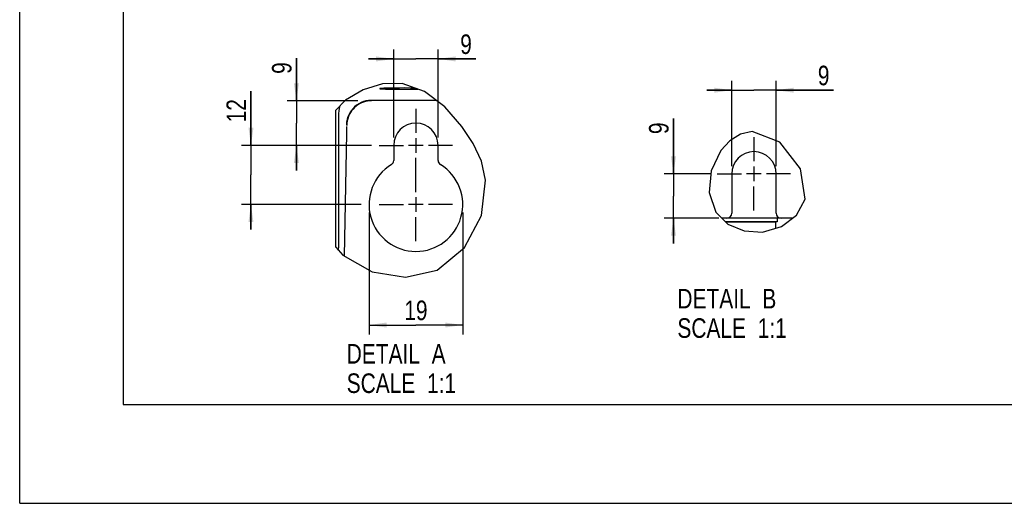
# Model space of a CAD drawing. Header units: inches. Extents: x 0 to 117, y 0 to 83.
# Tile 1 of 64: x 0 to 39, y 0 to 19. Entities that reach past the tile are written whole.
import ezdxf

# ---------------------------------------------------------------- set-up
doc = ezdxf.new("R2010")
doc.units = ezdxf.units.IN
doc.header["$LTSCALE"] = 6.431102
doc.header["$MEASUREMENT"] = 0
doc.linetypes.add('CENTER', pattern=[0.6, 0.375, -0.075, 0.075, -0.075])
doc.layers.get('0').update_dxf_attribs({"linetype": 'CONTINUOUS'})
doc.layers.add('DEFAULT_1', color=7, linetype='CENTER')
doc.styles.get("Standard").update_dxf_attribs({"font": 'txt', "width": 0.8})
doc.dimstyles.new('DIMSTYLE_3', dxfattribs={"dimtxt": 0.78125, "dimasz": 0.7, "dimexe": 0.18, "dimexo": 0.0625, "dimgap": 0.09, "dimtad": 1, "dimdec": 1, "dimlfac": 0.2, "dimzin": 4, "dimdsep": 46, "dimtxsty": 'STANDARD', "dimblk": '_FILLED', "dimblk1": '_FILLED', "dimblk2": '_FILLED', "dimcen": 0.09, "dimadec": 0, "dimazin": 0, "dimtfac": 1, "dimtdec": 1, "dimtofl": 0, "dimtmove": 0, "dimatfit": 3, "dimldrblk": '_FILLED', "dimfxl": 1, "dimtolj": 1, "dimtzin": 4, "dimarcsym": 0})

# ---------------------------------------------------------------- blocks, each defined once
blk = doc.blocks.new('_FILLED')
at = {"color": 0, "linetype": 'BYBLOCK'}
blk.add_solid([(0, 0), (-1, 0.143), (-1, -0.143)], dxfattribs=at)
blk = doc.blocks.new('*D15')
at = {"color": 7, "linetype": 'CONTINUOUS'}
for p, q in [((9.228, 14.28), (9.228, 16.445)), ((9.228, 16.445), (9.228, 13.099)), ((14.035, 14.28), (8.853, 14.28)), ((9.228, 10.918), (9.228, 13.099)), ((13.621, 11.918), (8.853, 11.918)), ((9.228, 11.918), (9.228, 10.918))]:
    blk.add_line(p, q, dxfattribs=at)
at = {"color": 7, "linetype": 'CONTINUOUS', "xscale": 0.7, "yscale": 0.7, "zscale": 0.7}
for p, rotation in [((9.228, 14.28), 270), ((9.228, 11.918), 90)]:
    blk.add_blockref('_FILLED', p, dxfattribs=dict(at, rotation=rotation))
at = {"color": 7, "linetype": 'CONTINUOUS', "insert": (8.252, 15.195), "char_height": 0.7812, "width": 1.25, "attachment_point": 1, "rotation": 90, "line_spacing_factor": 0.9}
blk.add_mtext('12', dxfattribs=at)
blk = doc.blocks.new('*D16')
at = {"color": 7, "linetype": 'CONTINUOUS'}
for p, q in [((11.042, 16.059), (11.042, 17.756)), ((11.042, 17.756), (11.042, 15.169)), ((13.49, 16.059), (10.667, 16.059)), ((11.042, 13.28), (11.042, 15.169)), ((14.035, 14.28), (10.667, 14.28)), ((11.042, 14.28), (11.042, 13.28))]:
    blk.add_line(p, q, dxfattribs=at)
at = {"color": 7, "linetype": 'CONTINUOUS', "xscale": 0.7, "yscale": 0.7, "zscale": 0.7}
for p, rotation in [((11.042, 16.059), 270), ((11.042, 14.28), 90)]:
    blk.add_blockref('_FILLED', p, dxfattribs=dict(at, rotation=rotation))
at = {"color": 7, "linetype": 'CONTINUOUS', "insert": (10.066, 17.131), "char_height": 0.781, "width": 0.625, "attachment_point": 1, "rotation": 90, "line_spacing_factor": 0.9}
blk.add_mtext('9', dxfattribs=at)
blk = doc.blocks.new('*D17')
at = {"color": 7, "linetype": 'CONTINUOUS'}
for p, q in [((13.939, 11.606), (13.939, 6.737)), ((17.679, 11.606), (17.679, 6.737)), ((13.939, 7.112), (15.809, 7.112)), ((17.679, 7.112), (15.809, 7.112))]:
    blk.add_line(p, q, dxfattribs=at)
at = {"color": 7, "linetype": 'CONTINUOUS', "xscale": 0.7, "yscale": 0.7, "zscale": 0.7, "rotation": 180}
blk.add_blockref('_FILLED', (13.939, 7.112), dxfattribs=at)
at = {"color": 7, "linetype": 'CONTINUOUS', "xscale": 0.7, "yscale": 0.7, "zscale": 0.7}
blk.add_blockref('_FILLED', (17.679, 7.112), dxfattribs=at)
at = {"color": 7, "linetype": 'CONTINUOUS', "insert": (15.809, 8.088), "char_height": 0.7812, "width": 1.25, "attachment_point": 2, "line_spacing_factor": 0.9}
blk.add_mtext('19', dxfattribs=at)
blk = doc.blocks.new('*D18')
at = {"color": 7, "linetype": 'CONTINUOUS'}
for p, q in [((14.923, 14.593), (14.923, 18.103)), ((16.695, 14.593), (16.695, 18.103)), ((14.923, 17.728), (13.923, 17.728)), ((13.923, 17.728), (15.809, 17.728)), ((18.202, 17.728), (15.809, 17.728)), ((16.695, 17.728), (18.202, 17.728))]:
    blk.add_line(p, q, dxfattribs=at)
at = {"color": 7, "linetype": 'CONTINUOUS', "xscale": 0.7, "yscale": 0.7, "zscale": 0.7}
blk.add_blockref('_FILLED', (14.923, 17.728), dxfattribs=at)
at = {"color": 7, "linetype": 'CONTINUOUS', "xscale": 0.7, "yscale": 0.7, "zscale": 0.7, "rotation": 180}
blk.add_blockref('_FILLED', (16.695, 17.728), dxfattribs=at)
at = {"color": 7, "linetype": 'CONTINUOUS', "insert": (17.577, 18.705), "char_height": 0.781, "width": 0.625, "attachment_point": 1, "line_spacing_factor": 0.9}
blk.add_mtext('9', dxfattribs=at)
blk = doc.blocks.new('*D19')
at = {"color": 7, "linetype": 'CONTINUOUS'}
for p, q in [((28.413, 13.456), (28.413, 16.856)), ((30.184, 13.456), (30.184, 16.856)), ((28.413, 16.481), (27.413, 16.481)), ((27.413, 16.481), (29.298, 16.481)), ((32.472, 16.481), (29.298, 16.481)), ((30.184, 16.481), (32.472, 16.481))]:
    blk.add_line(p, q, dxfattribs=at)
at = {"color": 7, "linetype": 'CONTINUOUS', "xscale": 0.7, "yscale": 0.7, "zscale": 0.7}
blk.add_blockref('_FILLED', (28.413, 16.481), dxfattribs=at)
at = {"color": 7, "linetype": 'CONTINUOUS', "xscale": 0.7, "yscale": 0.7, "zscale": 0.7, "rotation": 180}
blk.add_blockref('_FILLED', (30.184, 16.481), dxfattribs=at)
at = {"color": 7, "linetype": 'CONTINUOUS', "insert": (31.847, 17.458), "char_height": 0.781, "width": 0.625, "attachment_point": 1, "line_spacing_factor": 0.9}
blk.add_mtext('9', dxfattribs=at)
blk = doc.blocks.new('*D20')
at = {"color": 7, "linetype": 'CONTINUOUS'}
for p, q in [((26.087, 13.143), (26.087, 15.354)), ((26.087, 15.354), (26.087, 12.257)), ((27.588, 13.143), (25.712, 13.143)), ((26.087, 10.371), (26.087, 12.257)), ((27.903, 11.371), (25.712, 11.371)), ((26.087, 11.371), (26.087, 10.371))]:
    blk.add_line(p, q, dxfattribs=at)
at = {"color": 7, "linetype": 'CONTINUOUS', "xscale": 0.7, "yscale": 0.7, "zscale": 0.7}
for p, rotation in [((26.087, 13.143), 270), ((26.087, 11.371), 90)]:
    blk.add_blockref('_FILLED', p, dxfattribs=dict(at, rotation=rotation))
at = {"color": 7, "linetype": 'CONTINUOUS', "insert": (25.11, 14.729), "char_height": 0.781, "width": 0.625, "attachment_point": 1, "rotation": 90, "line_spacing_factor": 0.9}
blk.add_mtext('9', dxfattribs=at)

msp = doc.modelspace()

# ---------------------------------------------------------------- linework, layer by layer
at = {"color": 7, "linetype": 'CONTINUOUS'}
for p, q in [((0, 0), (0, 82.677)), ((4.134, 78.74), (4.134, 3.937)), ((14.481, 16.736), (13.71, 16.5)), ((14.368, 16.543), (14.369, 16.542)), ((15.256, 16.751), (14.481, 16.736)), ((14.943, 16.566), (14.753, 16.563)), ((15.154, 16.567), (14.943, 16.566)), ((15.374, 16.568), (15.154, 16.567)), ((16.159, 16.427), (15.256, 16.751)), ((15.26, 16.518), (15.479, 16.518)), ((15.588, 16.567), (15.374, 16.568)), ((15.479, 16.518), (15.691, 16.52)), ((15.775, 16.565), (15.588, 16.567)), ((15.691, 16.52), (15.88, 16.523)), ((15.88, 16.523), (15.891, 16.523)), ((13.71, 16.5), (13.003, 16.084)), ((16.96, 15.811), (16.159, 16.427)), ((13.003, 16.084), (12.61, 15.685)), ((12.784, 15.85), (12.792, 15.87)), ((16.618, 16.074), (14.023, 16.074)), ((17.647, 15.027), (16.96, 15.811)), ((12.61, 10.224), (12.61, 15.685)), ((12.728, 10.265), (12.737, 15.555)), ((12.737, 15.555), (12.742, 15.655)), ((13.038, 15.037), (13.038, 14.902)), ((18.096, 14.355), (17.647, 15.027)), ((13.036, 14.77), (12.952, 9.864)), ((13.038, 14.902), (13.036, 14.77)), ((15.809, 14.573), (15.809, 13.988)), ((28.76, 14.727), (28.335, 14.459)), ((29.226, 14.836), (28.76, 14.727)), ((30.33, 14.405), (29.226, 14.836)), ((14.923, 14.28), (14.923, 13.679)), ((16.101, 14.28), (15.517, 14.28)), ((16.695, 13.679), (16.695, 14.28)), ((18.424, 13.645), (18.096, 14.355)), ((28.335, 14.459), (27.979, 14.074)), ((31.155, 13.347), (30.33, 14.405)), ((27.979, 14.074), (27.59, 13.266)), ((18.589, 12.889), (18.424, 13.645)), ((29.298, 13.435), (29.298, 12.851)), ((27.59, 13.266), (27.507, 12.395)), ((28.413, 13.143), (28.413, 11.568)), ((29.591, 13.143), (29.006, 13.143)), ((30.184, 11.568), (30.184, 13.143)), ((31.338, 12.135), (31.155, 13.347)), ((18.421, 11.488), (18.589, 12.889)), ((15.809, 12.21), (15.809, 11.626)), ((27.507, 12.395), (27.771, 11.615)), ((16.101, 11.918), (15.517, 11.918)), ((31, 11.497), (31.338, 12.135)), ((17.742, 10.2), (18.421, 11.488)), ((27.771, 11.615), (28.256, 11.141)), ((30.392, 11.039), (31, 11.497)), ((30.833, 11.371), (28.02, 11.371)), ((30.224, 11.229), (28.167, 11.229)), ((30.162, 11.211), (28.184, 11.211)), ((28.256, 11.141), (28.911, 10.865)), ((29.641, 10.818), (30.392, 11.039)), ((30.224, 11.229), (30.162, 11.211)), ((30.162, 11.211), (30.162, 10.972)), ((30.224, 11.371), (30.224, 11.229)), ((30.796, 11.343), (30.796, 11.371)), ((28.911, 10.865), (29.641, 10.818)), ((12.61, 10.224), (12.888, 9.9)), ((12.727, 10.088), (12.728, 10.265)), ((12.888, 9.9), (14.065, 9.24)), ((16.658, 9.303), (17.742, 10.2)), ((14.065, 9.24), (15.39, 9.015)), ((15.39, 9.015), (16.658, 9.303)), ((4.134, 3.937), (112.795, 3.937)), ((0, 0), (116.929, 0))]:
    msp.add_line(p, q, dxfattribs=at)
for points in [[(14.753, 16.563), (14.669, 16.561), (14.594, 16.559), (14.528, 16.557), (14.472, 16.554), (14.428, 16.551), (14.396, 16.549), (14.376, 16.546), (14.368, 16.543)], [(14.369, 16.542), (14.376, 16.54), (14.397, 16.537), (14.428, 16.534), (14.473, 16.531), (14.53, 16.529), (14.595, 16.527), (14.67, 16.525), (14.754, 16.523), (14.942, 16.52)], [(14.942, 16.52), (15.045, 16.519), (15.26, 16.518)], [(12.742, 15.655), (12.758, 15.754), (12.784, 15.85)], [(13.365, 15.794), (13.303, 15.73), (13.246, 15.66), (13.196, 15.586), (13.153, 15.508), (13.118, 15.426), (13.089, 15.341), (13.069, 15.253), (13.057, 15.164), (13.053, 15.075)], [(14.023, 16.074), (13.919, 16.068), (13.816, 16.052), (13.716, 16.025), (13.619, 15.987), (13.527, 15.94), (13.44, 15.883), (13.36, 15.817), (13.287, 15.743), (13.222, 15.662)], [(14.037, 16.059), (13.955, 16.055), (13.873, 16.045), (13.793, 16.028), (13.714, 16.004), (13.638, 15.974), (13.564, 15.938), (13.494, 15.895), (13.427, 15.847), (13.365, 15.794)], [(13.222, 15.662), (13.188, 15.61), (13.157, 15.557), (13.129, 15.502), (13.105, 15.445), (13.084, 15.387), (13.068, 15.328), (13.055, 15.267), (13.045, 15.206), (13.04, 15.145)], [(13.04, 15.145), (13.04, 15.138), (13.039, 15.132), (13.039, 15.126), (13.039, 15.119), (13.039, 15.113), (13.039, 15.107), (13.039, 15.101), (13.038, 15.096), (13.038, 15.09)]]:
    msp.add_lwpolyline(points, dxfattribs=at)
for centre, radius, start, end in [((15.809, 14.28), 0.886, 0, 180), ((29.298, 13.143), 0.886, 0, 180), ((15.809, 11.918), 1.87, 121.5881, 58.4119), ((14.726, 13.679), 0.197, 301.5881, 360), ((16.892, 13.679), 0.197, 180, 238.4119), ((28.216, 11.568), 0.197, 270, 360), ((30.381, 11.568), 0.197, 180, 270)]:
    msp.add_arc(centre, radius, start, end, dxfattribs=at)
at = {"layer": 'DEFAULT_1', "color": 7, "linetype": 'CENTER'}
for p, q in [((15.809, 15.742), (15.809, 14.78)), ((29.298, 14.605), (29.298, 13.643)), ((14.347, 14.28), (15.309, 14.28)), ((17.271, 14.28), (16.309, 14.28)), ((15.809, 12.418), (15.809, 13.78)), ((27.837, 13.143), (28.798, 13.143)), ((30.76, 13.143), (29.798, 13.143)), ((29.298, 11.681), (29.298, 12.643)), ((14.347, 11.918), (15.309, 11.918)), ((17.271, 11.918), (16.309, 11.918)), ((15.809, 10.456), (15.809, 11.418))]:
    msp.add_line(p, q, dxfattribs=at)

# ---------------------------------------------------------------- texts
at = {"color": 7, "linetype": 'CONTINUOUS', "char_height": 0.7812, "width": 6.25, "attachment_point": 1, "line_spacing_factor": 0.9}
for s, insert in [('DETAIL  B\\PSCALE  1:1', (26.243, 8.554)), ('DETAIL  A\\PSCALE  1:1', (13.048, 6.354))]:
    msp.add_mtext(s, dxfattribs=dict(at, insert=insert))

# ---------------------------------------------------------------- dimensions: what is measured, and where the dimension line sits
at = {"color": 7, "linetype": 'CONTINUOUS'}
for base, p1, p2, picture, middle in [((16.695, 17.728), (14.923, 14.593), (16.695, 14.593), '*D18', (17.89, 18.314)), ((30.184, 16.481), (28.413, 13.456), (30.184, 13.456), '*D19', (32.16, 17.067)), ((17.679, 7.112), (13.939, 11.606), (17.679, 11.606), '*D17', (15.184, 7.697))]:
    dim = msp.add_linear_dim(base=base, p1=p1, p2=p2, dimstyle='DIMSTYLE_3', dxfattribs=at)
    dim.commit()
    dim.dimension.update_dxf_attribs({"geometry": picture, "text_midpoint": middle, "dimtype": 160})
for base, p1, p2, angle, picture, middle in [((11.042, 16.059), (14.035, 14.28), (13.49, 16.059), 90, '*D16', (10.456, 17.443)), ((9.228, 14.28), (13.621, 11.918), (14.035, 14.28), 90, '*D15', (8.642, 15.82)), ((26.087, 11.371), (27.588, 13.143), (27.903, 11.371), 270, '*D20', (25.501, 15.042))]:
    dim = msp.add_linear_dim(base=base, p1=p1, p2=p2, angle=angle, dimstyle='DIMSTYLE_3', dxfattribs=at)
    dim.commit()
    dim.dimension.update_dxf_attribs({"geometry": picture, "text_midpoint": middle, "dimtype": 160})

doc.saveas('drawing.dxf')
